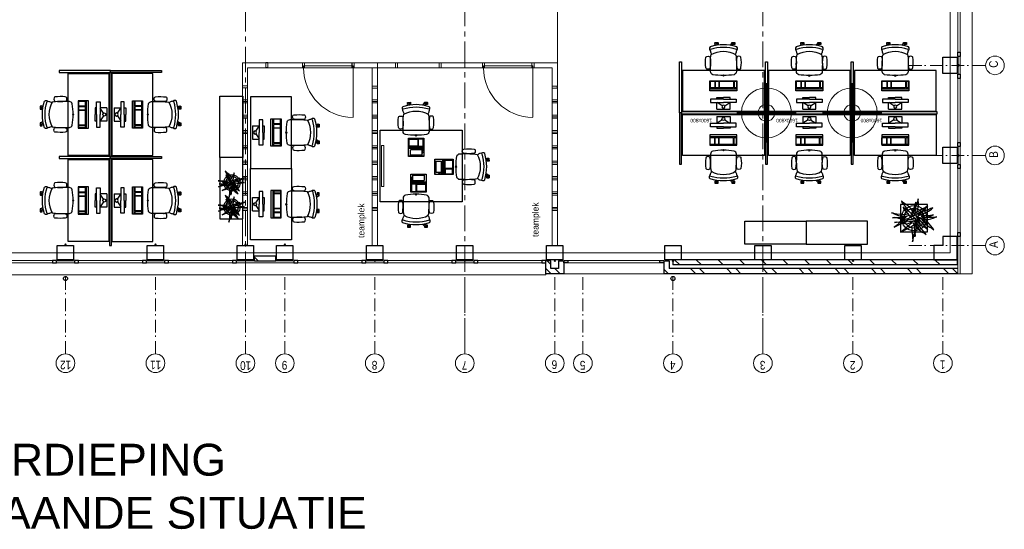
# Model space of a CAD drawing. Header units: millimetres. Extents: x -46954 to 169732, y -26853 to 94136.
# Tile 30 of 174: x 19917 to 39173, y 9838 to 19793. Entities that reach past the tile are written whole.
import ezdxf

# ---------------------------------------------------------------- set-up
doc = ezdxf.new("R2010")
doc.units = ezdxf.units.MM
doc.header["$LTSCALE"] = 400
doc.header["$PDMODE"] = 3
doc.header["$PDSIZE"] = 15
doc.linetypes.add('CENTER', pattern=[2, 1.25, -0.25, 0.25, -0.25])
doc.linetypes.add('STYLE_06', pattern=[1.041641, 0.625, -0.208282, 0.069427, -0.138931])
for name, color, linetype in [('-gd', 2, 'Continuous'), ('inlay', 6, 'Continuous'), ('inr', 4, 'Continuous'), ('plant', 114, 'Continuous'), ('plat', 5, 'Continuous'), ('sona-s008_ip0', 7, 'Continuous'), ('stramien', 1, 'CENTER'), ('symbol', 1, 'Continuous'), ('timmerwerk-gd', 2, 'Continuous'), ('timmerwerk-ge', 150, 'Continuous'), ('verlichting', 2, 'Continuous')]:
    doc.layers.add(name, color=color, linetype=linetype)
for name, color, linetype, lineweight in [('Binnenkozijnen', 140, 'Continuous', 15), ('Buitenkozijnen', 140, 'Continuous', 15), ('mat-baksteen', 5, 'Continuous', 25), ('mat-beton (ihwg)', 5, 'Continuous', 25), ('mat-kalkzandsteen', 5, 'Continuous', 25), ('None', 7, 'Continuous', 9)]:
    doc.layers.add(name, color=color, linetype=linetype, lineweight=lineweight)
doc.styles.add('Arial', font='arial.ttf', dxfattribs={"height": 176.388889})
doc.styles.add('Arial Narrow', font='ARIALN.TTF', dxfattribs={"height": 222.25})
doc.styles.add('s100', font='stylu.ttf', dxfattribs={"height": 100})

# ---------------------------------------------------------------- blocks, each defined once
blk = doc.blocks.new('Kolom 280x320')
at = {"layer": 'mat-beton (ihwg)', "lineweight": 25}
blk.add_lwpolyline([(-300, 160), (-20, 160), (-20, -160), (-300, -160)], close=True, dxfattribs=at)
at = {"layer": 'None', "color": 92, "linetype": 'Continuous', "lineweight": 5}
blk.add_point((0, 0), dxfattribs=at)
blk = doc.blocks.new('*X951')
at = {"layer": 'None', "lineweight": 9}
for p, q in [((-16519, -36884), (-16419, -36784)), ((-16519, -37308), (-16419, -37208)), ((-16519, -37732), (-16419, -37632)), ((-16519, -38156), (-16419, -38056)), ((-16519, -38581), (-16419, -38481)), ((-16519, -39005), (-16419, -38905)), ((-16519, -39429), (-16419, -39329)), ((-16519, -39853), (-16419, -39753)), ((-16519, -40278), (-16419, -40178)), ((-16519, -40702), (-16419, -40602)), ((-16519, -41126), (-16419, -41026)), ((-16519, -41551), (-16419, -41451)), ((-16519, -41975), (-16419, -41875)), ((-16430, -42310), (-16419, -42299))]:
    blk.add_line(p, q, dxfattribs=at)
blk = doc.blocks.new('*X952')
at = {"layer": 'None', "lineweight": 9}
blk.add_line((-16644, -36620), (-16600, -36575), dxfattribs=at)
blk = doc.blocks.new('*X953')
at = {"layer": 'None', "lineweight": 9}
for p, q in [((-16689, -36664), (-16644, -36620)), ((-16689, -37195), (-16589, -37095)), ((-16689, -37371), (-16589, -37271)), ((-16689, -37902), (-16589, -37802)), ((-16689, -38079), (-16589, -37979)), ((-16689, -38609), (-16589, -38509)), ((-16689, -38786), (-16589, -38686)), ((-16689, -39316), (-16589, -39216)), ((-16689, -39493), (-16589, -39393)), ((-16689, -40023), (-16589, -39923)), ((-16689, -40200), (-16589, -40100)), ((-16689, -40731), (-16589, -40631)), ((-16689, -40907), (-16589, -40807)), ((-16689, -41438), (-16589, -41338)), ((-16689, -41614), (-16589, -41514)), ((-16689, -42145), (-16589, -42045)), ((-16689, -42321), (-16589, -42221))]:
    blk.add_line(p, q, dxfattribs=at)
blk = doc.blocks.new('*X954')
at = {"layer": 'None', "lineweight": 9}
for p, q in [((-16689, -34367), (-16638, -34316)), ((-16689, -34543), (-16589, -34443))]:
    blk.add_line(p, q, dxfattribs=at)
blk = doc.blocks.new('*X955')
at = {"layer": 'None', "lineweight": 9}
for p, q in [((-16638, -34316), (-16587, -34265)), ((-16511, -34365), (-16439, -34293))]:
    blk.add_line(p, q, dxfattribs=at)
blk = doc.blocks.new('*X957')
at = {"layer": 'None', "lineweight": 9}
blk.add_line((-16439, -28636), (-16368, -28565), dxfattribs=at)
blk = doc.blocks.new('Gevelpui best 1410 (2D)')
at = {"layer": 'Buitenkozijnen', "lineweight": 15}
for p, q in [((-260, 0), (-260, -1410)), ((-260, 0), (-210, 0)), ((-210, 0), (-210, -1410)), ((-260, -1410), (-210, -1410))]:
    blk.add_line(p, q, dxfattribs=at)
at = {"layer": 'Buitenkozijnen', "color": 92, "lineweight": 25}
for points in [[(-260, 0), (-210, 0), (-210, -80), (-260, -80)], [(-260, -1330), (-210, -1330), (-210, -1410), (-260, -1410)]]:
    blk.add_lwpolyline(points, close=True, dxfattribs=at)
at = {"layer": 'None', "color": 43, "linetype": 'Continuous', "lineweight": 9}
blk.add_line((-410, 15), (-410, -1425), dxfattribs=at)
blk = doc.blocks.new('*U26')
at = {"layer": 'Buitenkozijnen', "lineweight": 15}
for p, q in [((-10, 0), (-10, -1960)), ((-10, 0), (40, 0)), ((40, 0), (40, -1960)), ((-10, -1960), (40, -1960))]:
    blk.add_line(p, q, dxfattribs=at)
blk = doc.blocks.new('Gevelpui best 1960')
at = {"layer": 'Buitenkozijnen', "color": 43, "lineweight": 9}
blk.add_line((250, 0), (250, -1960), dxfattribs=at)
at = {"layer": 'Buitenkozijnen', "color": 92, "lineweight": 25}
for points in [[(-10, 0), (40, 0), (40, -80), (-10, -80)], [(-10, -1880), (40, -1880), (40, -1960), (-10, -1960)]]:
    blk.add_lwpolyline(points, close=True, dxfattribs=at)
at = {"layer": 'Buitenkozijnen'}
blk.add_blockref('*U26', (0, 0), dxfattribs=at)
blk = doc.blocks.new('HWA')
at = {"layer": 'None', "color": 92, "linetype": 'Continuous', "lineweight": 25}
blk.add_circle((0, -74), 40, dxfattribs=at)
blk = doc.blocks.new('Kolom hoek 330x330')
at = {"layer": 'mat-beton (ihwg)', "lineweight": 25, "flags": 128}
blk.add_lwpolyline([(-175, 0), (0, 0), (0, -175), (280, -175), (280, 280), (-175, 280)], close=True, dxfattribs=at)
blk = doc.blocks.new('SONA-S008_B2')
at = {"layer": '-gd'}
blk.add_open_spline([(-253, -510), (-88, -560), (88, -560), (253, -510)], degree=3, dxfattribs=at)
for points in [[(-207, -16), (-79, 5), (80, 5), (207, -16)], [(-343, -154), (-353, -221), (-352, -288), (-343, -355)], [(-325, -126), (-337, -132), (-340, -141), (-343, -154)], [(-278, -126), (-288, -121), (-315, -121), (-325, -126)], [(-261, -154), (-263, -141), (-266, -132), (-278, -126)], [(-261, -355), (-252, -288), (-250, -221), (-261, -154)], [(-253, -272), (-257, -207), (-252, -139), (-253, -74)], [(-253, -74), (-253, -52), (-233, -20), (-207, -16)], [(207, -16), (233, -20), (253, -52), (253, -74)], [(261, -355), (252, -288), (250, -221), (261, -154)], [(253, -74), (252, -139), (257, -207), (253, -272)], [(261, -154), (263, -141), (266, -132), (278, -126)], [(278, -126), (288, -121), (315, -121), (325, -126)], [(325, -126), (337, -132), (340, -141), (343, -154)], [(343, -154), (353, -221), (352, -288), (343, -355)], [(-343, -355), (-341, -363), (-334, -370), (-326, -372)], [(-326, -372), (-310, -376), (-293, -376), (-277, -372)], [(-277, -372), (-270, -370), (-262, -363), (-261, -355)], [(-251, -332), (-253, -332), (-255, -331), (-258, -330)], [(-255, -304), (-254, -304), (-253, -305), (-252, -305)], [(-239, -412), (-253, -366), (-250, -319), (-253, -272)], [(253, -272), (250, -319), (253, -366), (239, -412)], [(257, -323), (255, -324), (253, -324), (251, -325)], [(252, -298), (253, -297), (254, -297), (255, -297)], [(277, -372), (270, -370), (262, -363), (261, -355)], [(326, -372), (310, -376), (293, -376), (277, -372)], [(343, -355), (341, -363), (334, -370), (326, -372)], [(-272, -515), (-274, -534), (-274, -556), (-259, -560)], [(-256, -474), (-255, -489), (-270, -500), (-272, -515)], [(-259, -560), (-77, -614), (79, -614), (259, -560)], [(-227, -418), (-247, -437), (-256, -455), (-256, -474)], [(239, -412), (95, -494), (-95, -494), (-239, -412)], [(256, -474), (256, -455), (247, -437), (227, -418)], [(272, -515), (270, -500), (255, -489), (256, -474)], [(259, -560), (274, -556), (274, -534), (272, -515)], [(-222, -607), (-222, -605), (-221, -603), (-219, -603)], [(-222, -615), (-222, -615), (-222, -607), (-222, -607)], [(-219, -615), (-219, -615), (-222, -615), (-222, -615)], [(-222, -630), (-222, -630), (-222, -618), (-222, -618)], [(-222, -618), (-222, -618), (-199, -618), (-199, -618)], [(-199, -630), (-199, -630), (-222, -630), (-222, -630)], [(-222, -641), (-222, -641), (-222, -633), (-222, -633)], [(-222, -633), (-222, -633), (-219, -633), (-219, -633)], [(-219, -645), (-221, -645), (-222, -643), (-222, -641)], [(-219, -603), (-219, -603), (-192, -603), (-177, -603)], [(-199, -615), (-199, -615), (-219, -615), (-219, -615)], [(-219, -633), (-219, -633), (-199, -633), (-199, -633)], [(-167, -645), (-167, -645), (-219, -645), (-219, -645)], [(-199, -618), (-199, -618), (-199, -615), (-199, -615)], [(-199, -615), (-199, -615), (-187, -615), (-187, -615)], [(-199, -618), (-199, -618), (-189, -618), (-187, -618)], [(-199, -633), (-199, -633), (-199, -630), (-199, -630)], [(-199, -630), (-199, -630), (-187, -630), (-187, -630)], [(-199, -633), (-199, -633), (-187, -633), (-187, -633)], [(-183, -633), (-188, -629), (-190, -621), (-186, -615)], [(-185, -615), (-186, -615), (-187, -615), (-187, -615)], [(-187, -615), (-187, -615), (-187, -616), (-187, -617)], [(-186, -630), (-186, -630), (-187, -630), (-187, -630)], [(-187, -630), (-187, -630), (-187, -633), (-187, -633)], [(-187, -633), (-187, -633), (-185, -633), (-183, -633)], [(-186, -615), (-186, -615), (-176, -603), (-163, -584)], [(-165, -630), (-169, -636), (-177, -638), (-183, -633)], [(-183, -633), (-183, -633), (-183, -633), (-183, -633)], [(-167, -633), (-167, -633), (-166, -633), (-166, -633)], [(-163, -641), (-163, -643), (-165, -645), (-167, -645)], [(-166, -633), (-166, -633), (-163, -633), (-163, -633)], [(-135, -589), (-152, -614), (-165, -630), (-165, -630)], [(-163, -630), (-163, -630), (-163, -630), (-164, -630)], [(-163, -628), (-163, -629), (-163, -630), (-163, -630)], [(-163, -633), (-163, -633), (-163, -641), (-163, -641)], [(106, -607), (106, -605), (108, -603), (110, -603)], [(106, -615), (106, -615), (106, -607), (106, -607)], [(110, -615), (110, -615), (106, -615), (106, -615)], [(106, -630), (106, -630), (106, -618), (106, -618)], [(106, -618), (106, -618), (130, -618), (130, -618)], [(130, -630), (130, -630), (106, -630), (106, -630)], [(106, -641), (106, -641), (106, -633), (106, -633)], [(106, -633), (106, -633), (110, -633), (110, -633)], [(110, -645), (108, -645), (106, -643), (106, -641)], [(110, -603), (110, -603), (116, -603), (123, -603)], [(130, -615), (130, -615), (110, -615), (110, -615)], [(110, -633), (110, -633), (130, -633), (130, -633)], [(162, -644), (162, -644), (110, -645), (110, -645)], [(143, -630), (143, -630), (132, -615), (115, -592)], [(130, -618), (130, -618), (130, -615), (130, -615)], [(130, -615), (130, -615), (131, -615), (132, -615)], [(130, -618), (130, -618), (132, -618), (134, -618)], [(130, -633), (130, -633), (130, -630), (130, -630)], [(130, -630), (130, -630), (142, -630), (142, -630)], [(130, -633), (130, -633), (142, -633), (142, -633)], [(143, -630), (142, -630), (142, -630), (142, -630)], [(142, -630), (142, -630), (142, -633), (142, -633)], [(142, -633), (142, -633), (143, -633), (145, -633)], [(161, -633), (155, -637), (147, -636), (143, -630)], [(144, -587), (156, -604), (164, -615), (164, -615)], [(155, -603), (159, -603), (162, -603), (162, -603)], [(164, -615), (168, -621), (167, -629), (161, -633)], [(161, -633), (161, -633), (161, -633), (161, -633)], [(162, -603), (164, -603), (166, -605), (166, -607)], [(162, -633), (162, -633), (162, -633), (162, -633)], [(162, -633), (162, -633), (166, -633), (166, -633)], [(166, -641), (166, -643), (164, -644), (162, -644)], [(166, -615), (166, -615), (165, -615), (164, -615)], [(166, -630), (166, -630), (165, -630), (164, -630)], [(165, -618), (166, -618), (166, -618), (166, -618)], [(166, -607), (166, -607), (166, -615), (166, -615)], [(166, -618), (166, -618), (166, -619), (166, -620)], [(166, -626), (166, -628), (166, -630), (166, -630)], [(166, -633), (166, -633), (166, -641), (166, -641)]]:
    blk.add_open_spline(points, degree=3)
at = {"layer": 'sona-s008_ip0'}
blk.add_point((0, 0), dxfattribs=at)
blk = doc.blocks.new('SYMB-CMP4_B2')
for p, q in [((-250, 358), (-250, 428)), ((-250, 428), (0, 428)), ((-130, 558), (130, 558)), ((-130, 558), (-130, 428)), ((-25, 492), (-125, 428)), ((250, 428), (0, 428)), ((25, 492), (125, 428)), ((130, 558), (130, 428)), ((250, 358), (250, 428)), ((265, 200), (-265, 200)), ((-265, 200), (-265, 0)), ((0, 358), (-250, 358)), ((-130, 358), (-130, 328)), ((-130, 328), (0, 328)), ((0, 358), (250, 358)), ((130, 328), (0, 328)), ((130, 358), (130, 328)), ((265, 0), (265, 200)), ((265, 163), (-265, 163)), ((-265, 0), (265, 0)), ((-167, 142), (-260, 142)), ((-260, 13), (-260, 142)), ((-167, 13), (-260, 13)), ((-167, 13), (-167, 142)), ((-88, 142), (-159, 142)), ((-159, 13), (-159, 142)), ((-88, 13), (-159, 13)), ((-88, 13), (-88, 142)), ((200, 142), (-82, 142)), ((-82, 13), (-82, 142)), ((200, 13), (-82, 13)), ((200, 13), (200, 142)), ((255, 142), (212, 142)), ((212, 13), (212, 142)), ((255, 13), (212, 13)), ((255, 13), (255, 142))]:
    blk.add_line(p, q)
blk.add_circle((0, 508), 30)
blk = doc.blocks.new('symb-LPTP_b2')
for p, q in [((150, 0), (-150, 0)), ((-150, 0), (-150, -155)), ((150, -155), (150, 0)), ((150, -5), (-150, -5)), ((150, -155), (-150, -155)), ((150, -160), (-150, -160)), ((-150, -160), (-150, -355)), ((-110, -25), (-110, -129)), ((110, -25), (-110, -25)), ((110, -129), (-110, -129)), ((110, -129), (110, -25)), ((150, -355), (150, -160)), ((-150, -355), (150, -355))]:
    blk.add_line(p, q)
for points in [[(-130, -158, 10, 10, 0), (-111, -158, 10, 10, 0)], [(130, -158, 10, 10, 0), (111, -158, 10, 10, 0)]]:
    blk.add_lwpolyline(points, format="xyseb")
for points in [[(-135, -175), (135, -175), (135, -189), (-135, -189)], [(126, -70), (134, -70), (134, -92), (126, -92)], [(128, -72), (132, -72), (132, -90), (128, -90)], [(32, -199), (-135, -199), (-135, -340), (32, -340)], [(42, -199), (135, -199), (135, -340), (42, -340)]]:
    blk.add_lwpolyline(points, close=True)
for radius in [12.6, 7.57]:
    blk.add_circle((130, -124), radius)
blk = doc.blocks.new('hangende bloembak')
at = {"linetype": 'Continuous'}
blk.add_point((26, 5), dxfattribs=at)
at = {"layer": 'plant'}
for points in [[(46, 142), (17, 191), (-40, 249), (-78, 301), (-150, 361), (-202, 393), (-268, 427), (-314, 462), (-272, 413), (-134, 243), (-87, 186), (-41, 125), (-15, 94), (5, 93), (22, 68), (-6, 132), (-38, 194), (-73, 256), (-108, 310), (-84, 276), (-28, 224), (54, 135)], [(28, 141), (25, 199), (18, 272), (8, 354), (3, 421), (-3, 478), (2, 527), (-10, 450), (-27, 369), (-45, 279), (-63, 202), (-62, 118), (-37, 54), (-35, 34)], [(28, 141), (25, 199), (18, 272), (8, 354), (3, 421), (-3, 478), (2, 527), (-10, 450), (-27, 369), (-45, 279), (-63, 202), (-62, 118), (-37, 54), (-35, 34)], [(92, 281), (90, 340), (82, 413), (72, 495), (67, 561), (61, 618), (66, 668), (54, 591), (37, 509), (19, 420), (2, 343), (3, 258), (27, 194), (29, 174)], [(92, 281), (90, 340), (82, 413), (72, 495), (67, 561), (61, 618), (66, 668), (54, 591), (37, 509), (19, 420), (2, 343), (3, 258), (27, 194), (29, 174)], [(5, -2), (-24, 47), (-81, 105), (-119, 156), (-191, 216), (-243, 248), (-309, 282), (-355, 318), (-313, 268), (-175, 98), (-128, 41), (-82, -19), (-56, -50), (-36, -52), (-19, -76), (-47, -13), (-79, 49), (-114, 111), (-149, 165), (-125, 131), (-69, 79), (13, -9)], [(-6, 68), (42, 87), (111, 99), (175, 95), (279, 80), (350, 54), (399, 35), (443, 7), (481, -4), (416, 7), (329, 17), (227, 33), (135, 37), (68, 28), (-1, 15)], [(-6, 68), (42, 87), (111, 99), (175, 95), (279, 80), (350, 54), (399, 35), (443, 7), (481, -4), (416, 7), (329, 17), (227, 33), (135, 37), (68, 28), (-1, 15)], [(44, 74), (79, 112), (118, 155), (178, 215), (229, 256), (273, 296), (316, 332), (346, 357), (403, 397), (333, 360), (276, 327), (196, 293), (136, 259), (69, 215), (24, 181), (4, 161)], [(29, -36), (79, -98), (143, -160), (204, -202), (268, -250), (330, -299), (318, -254), (256, -185), (194, -109), (138, -34), (92, 18), (61, 43)], [(29, -36), (79, -98), (143, -160), (204, -202), (268, -250), (330, -299), (318, -254), (256, -185), (194, -109), (138, -34), (92, 18), (61, 43)], [(61, 105), (106, 127), (227, 169), (289, 166), (340, 142), (404, 137), (458, 120), (516, 119), (576, 124), (520, 114), (443, 110), (374, 102), (313, 99), (272, 102), (218, 93)], [(113, -23), (157, -1), (279, 41), (340, 38), (391, 15), (455, 9), (510, -8), (568, -9), (627, -4), (571, -13), (494, -18), (425, -25), (364, -29), (323, -25), (270, -35)], [(113, -23), (157, -1), (279, 41), (340, 38), (391, 15), (455, 9), (510, -8), (568, -9), (627, -4), (571, -13), (494, -18), (425, -25), (364, -29), (323, -25), (270, -35)], [(220, -65), (255, -28), (294, 16), (354, 76), (405, 117), (449, 157), (492, 193), (521, 218), (579, 258), (509, 221), (452, 188), (372, 154), (311, 120), (245, 76), (200, 42), (180, 22)], [(220, -65), (255, -28), (294, 16), (354, 76), (405, 117), (449, 157), (492, 193), (521, 218), (579, 258), (509, 221), (452, 188), (372, 154), (311, 120), (245, 76), (200, 42), (180, 22)], [(-32, -47), (-106, -28), (-185, -8), (-273, -12), (-347, -30), (-412, -50), (-473, -72), (-516, -87), (-435, -70), (-335, -67), (-235, -69), (-139, -82), (-74, -96)], [(-32, -47), (-106, -28), (-185, -8), (-273, -12), (-347, -30), (-412, -50), (-473, -72), (-516, -87), (-435, -70), (-335, -67), (-235, -69), (-139, -82), (-74, -96)], [(-154, -96), (-203, -112), (-261, -135), (-322, -159), (-375, -190), (-424, -221), (-459, -247), (-499, -281), (-437, -261), (-348, -221), (-271, -197), (-223, -182), (-184, -170)], [(-30, -27), (-87, -62), (-124, -94), (-164, -136), (-218, -179), (-241, -201), (-293, -245), (-218, -201), (-143, -164), (-64, -122), (-9, -84), (30, -62), (73, -40), (97, -35), (56, -54), (10, -94), (1, -131), (-17, -198), (-27, -260), (-26, -337), (-20, -394), (-20, -446), (-4, -400), (18, -316), (50, -248), (78, -169), (107, -94), (127, -46), (120, -12)], [(79, -214), (130, -277), (193, -339), (254, -381), (318, -428), (381, -478), (368, -433), (307, -364), (244, -288), (189, -213), (143, -161), (112, -136)]]:
    blk.add_lwpolyline(points, dxfattribs=at)
at = {"layer": 'timmerwerk-gd', "linetype": 'Continuous'}
for radius in [353, 277]:
    blk.add_circle((26, 5), radius, dxfattribs=at)
blk = doc.blocks.new('SYMB-BM09_B2')
at = {"linetype": 'Continuous'}
blk.add_point((0, 0), dxfattribs=at)
at = {"layer": 'plant'}
for points in [[(26, 110), (25, 133), (22, 162), (18, 194), (16, 221), (14, 243), (16, 263), (11, 233), (4, 200), (-3, 165), (-10, 134), (-9, 101), (0, 75), (1, 67)], [(26, 110), (25, 133), (22, 162), (18, 194), (16, 221), (14, 243), (16, 263), (11, 233), (4, 200), (-3, 165), (-10, 134), (-9, 101), (0, 75), (1, 67)], [(-77, 1), (-89, 20), (-111, 43), (-126, 64), (-155, 88), (-176, 100), (-202, 114), (-220, 128), (-203, 108), (-149, 41), (-130, 18), (-112, -6), (-101, -18), (-93, -19), (-87, -28), (-98, -3), (-111, 22), (-124, 46), (-138, 68), (-129, 54), (-107, 33), (-74, -2)], [(-77, 1), (-89, 20), (-111, 43), (-126, 64), (-155, 88), (-176, 100), (-202, 114), (-220, 128), (-203, 108), (-149, 41), (-130, 18), (-112, -6), (-101, -18), (-93, -19), (-87, -28), (-98, -3), (-111, 22), (-124, 46), (-138, 68), (-129, 54), (-107, 33), (-74, -2)], [(-8, -3), (-20, 17), (-42, 40), (-58, 60), (-86, 84), (-107, 96), (-133, 110), (-151, 124), (-135, 104), (-80, 37), (-61, 14), (-43, -10), (-32, -22), (-24, -23), (-18, -32), (-29, -7), (-42, 18), (-55, 42), (-69, 64), (-60, 50), (-38, 30), (-5, -6)], [(-8, -3), (-20, 17), (-42, 40), (-58, 60), (-86, 84), (-107, 96), (-133, 110), (-151, 124), (-135, 104), (-80, 37), (-61, 14), (-43, -10), (-32, -22), (-24, -23), (-18, -32), (-29, -7), (-42, 18), (-55, 42), (-69, 64), (-60, 50), (-38, 30), (-5, -6)], [(8, 55), (-4, 74), (-26, 97), (-41, 117), (-70, 141), (-91, 154), (-117, 167), (-135, 181), (-118, 162), (-64, 94), (-45, 72), (-27, 48), (-16, 36), (-8, 35), (-2, 25), (-12, 50), (-25, 75), (-39, 100), (-53, 121), (-44, 107), (-21, 87), (11, 52)], [(8, 55), (-4, 74), (-26, 97), (-41, 117), (-70, 141), (-91, 154), (-117, 167), (-135, 181), (-118, 162), (-64, 94), (-45, 72), (-27, 48), (-16, 36), (-8, 35), (-2, 25), (-12, 50), (-25, 75), (-39, 100), (-53, 121), (-44, 107), (-21, 87), (11, 52)], [(1, 54), (0, 77), (-3, 106), (-7, 139), (-9, 165), (-11, 188), (-10, 207), (-14, 177), (-21, 144), (-28, 109), (-35, 78), (-35, 45), (-25, 19), (-24, 11)], [(1, 54), (0, 77), (-3, 106), (-7, 139), (-9, 165), (-11, 188), (-10, 207), (-14, 177), (-21, 144), (-28, 109), (-35, 78), (-35, 45), (-25, 19), (-24, 11)], [(7, 28), (21, 42), (37, 60), (60, 83), (81, 99), (98, 116), (115, 130), (127, 140), (150, 156), (122, 141), (99, 128), (68, 114), (43, 101), (17, 83), (-1, 70), (-9, 62)], [(7, 28), (21, 42), (37, 60), (60, 83), (81, 99), (98, 116), (115, 130), (127, 140), (150, 156), (122, 141), (99, 128), (68, 114), (43, 101), (17, 83), (-1, 70), (-9, 62)], [(-62, 0), (-91, 7), (-123, 15), (-158, 14), (-187, 6), (-213, -2), (-237, -10), (-254, -16), (-222, -9), (-182, -8), (-142, -9), (-104, -14), (-78, -20)], [(-62, 0), (-91, 7), (-123, 15), (-158, 14), (-187, 6), (-213, -2), (-237, -10), (-254, -16), (-222, -9), (-182, -8), (-142, -9), (-104, -14), (-78, -20)], [(-13, 25), (6, 33), (34, 37), (59, 36), (100, 30), (128, 20), (148, 12), (166, 1), (181, -4), (155, 1), (120, 5), (80, 11), (43, 13), (17, 9), (-11, 4)], [(-13, 25), (6, 33), (34, 37), (59, 36), (100, 30), (128, 20), (148, 12), (166, 1), (181, -4), (155, 1), (120, 5), (80, 11), (43, 13), (17, 9), (-11, 4)], [(1, -16), (21, -41), (46, -65), (71, -82), (96, -101), (121, -121), (116, -103), (91, -75), (67, -45), (45, -15), (26, 5), (14, 15)], [(1, -16), (21, -41), (46, -65), (71, -82), (96, -101), (121, -121), (116, -103), (91, -75), (67, -45), (45, -15), (26, 5), (14, 15)], [(14, 40), (32, 48), (80, 65), (104, 64), (125, 55), (150, 52), (172, 46), (195, 45), (218, 47), (196, 43), (166, 42), (138, 39), (114, 37), (98, 39), (76, 35)], [(14, 40), (32, 48), (80, 65), (104, 64), (125, 55), (150, 52), (172, 46), (195, 45), (218, 47), (196, 43), (166, 42), (138, 39), (114, 37), (98, 39), (76, 35)], [(34, -11), (52, -2), (100, 14), (125, 13), (145, 4), (170, 2), (192, -5), (215, -6), (239, -3), (216, -7), (186, -9), (159, -12), (134, -13), (118, -12), (97, -16)], [(34, -11), (52, -2), (100, 14), (125, 13), (145, 4), (170, 2), (192, -5), (215, -6), (239, -3), (216, -7), (186, -9), (159, -12), (134, -13), (118, -12), (97, -16)], [(77, -28), (91, -13), (106, 4), (130, 28), (150, 44), (168, 60), (185, 74), (197, 85), (219, 100), (192, 86), (169, 73), (137, 59), (113, 46), (87, 28), (69, 15), (61, 7)], [(77, -28), (91, -13), (106, 4), (130, 28), (150, 44), (168, 60), (185, 74), (197, 85), (219, 100), (192, 86), (169, 73), (137, 59), (113, 46), (87, 28), (69, 15), (61, 7)], [(-23, -20), (-52, -13), (-84, -5), (-119, -7), (-148, -14), (-174, -22), (-198, -31), (-215, -37), (-183, -30), (-143, -28), (-104, -29), (-65, -34), (-40, -40)], [(-23, -20), (-52, -13), (-84, -5), (-119, -7), (-148, -14), (-174, -22), (-198, -31), (-215, -37), (-183, -30), (-143, -28), (-104, -29), (-65, -34), (-40, -40)], [(-71, -40), (-91, -46), (-114, -55), (-138, -65), (-159, -77), (-178, -90), (-192, -100), (-208, -114), (-184, -106), (-148, -90), (-118, -80), (-99, -74), (-83, -69)], [(-71, -40), (-91, -46), (-114, -55), (-138, -65), (-159, -77), (-178, -90), (-192, -100), (-208, -114), (-184, -106), (-148, -90), (-118, -80), (-99, -74), (-83, -69)], [(-50, -49), (-72, -63), (-87, -76), (-103, -93), (-125, -110), (-134, -119), (-154, -136), (-125, -119), (-95, -104), (-63, -87), (-41, -72), (-26, -63), (-9, -55), (1, -52), (-16, -60), (-34, -76), (-38, -91), (-45, -117), (-49, -142), (-48, -173), (-46, -195), (-46, -216), (-40, -197), (-31, -164), (-18, -137), (-7, -106), (5, -76), (12, -57), (10, -43)], [(-50, -49), (-72, -63), (-87, -76), (-103, -93), (-125, -110), (-134, -119), (-154, -136), (-125, -119), (-95, -104), (-63, -87), (-41, -72), (-26, -63), (-9, -55), (1, -52), (-16, -60), (-34, -76), (-38, -91), (-45, -117), (-49, -142), (-48, -173), (-46, -195), (-46, -216), (-40, -197), (-31, -164), (-18, -137), (-7, -106), (5, -76), (12, -57), (10, -43)], [(-22, -13), (-45, -27), (-59, -39), (-75, -56), (-97, -73), (-106, -82), (-127, -99), (-97, -82), (-67, -67), (-36, -50), (-14, -35), (2, -27), (19, -18), (28, -16), (12, -23), (-6, -39), (-10, -54), (-17, -80), (-21, -105), (-21, -136), (-18, -158), (-18, -179), (-12, -161), (-3, -127), (10, -100), (21, -69), (32, -39), (40, -20), (37, -7)], [(21, -87), (41, -112), (66, -136), (91, -153), (116, -172), (141, -192), (136, -174), (111, -146), (87, -116), (65, -86), (46, -66), (34, -56)], [(21, -87), (41, -112), (66, -136), (91, -153), (116, -172), (141, -192), (136, -174), (111, -146), (87, -116), (65, -86), (46, -66), (34, -56)], [(57, -30), (76, -23), (104, -18), (129, -19), (170, -25), (198, -36), (218, -43), (235, -54), (250, -59), (224, -54), (190, -50), (150, -44), (113, -42), (86, -46), (59, -51)], [(57, -30), (76, -23), (104, -18), (129, -19), (170, -25), (198, -36), (218, -43), (235, -54), (250, -59), (224, -54), (190, -50), (150, -44), (113, -42), (86, -46), (59, -51)]]:
    blk.add_lwpolyline(points, dxfattribs=at)
at = {"layer": 'timmerwerk-gd', "linetype": 'Continuous'}
for radius in [140, 110]:
    blk.add_circle((0, 0), radius, dxfattribs=at)
at = {"layer": 'timmerwerk-ge', "linetype": 'Continuous'}
blk.add_lwpolyline([(-150, -150), (150, -150), (150, 150), (-150, 150)], close=True, dxfattribs=at)
blk = doc.blocks.new('lamp02')
at = {"layer": 'verlichting', "lineweight": 0}
for q in [(0, 555.36), (555.36, 0), (0, -555.36), (-555.36, 0)]:
    blk.add_line((0, 0), q, dxfattribs=at)
for radius in [468, 156]:
    blk.add_circle((0, 0), radius, dxfattribs=at)

msp = doc.modelspace()

# ---------------------------------------------------------------- linework, layer by layer
at = {"linetype": 'Continuous', "lineweight": 0, "flags": 128}
msp.add_lwpolyline([(3052.26676, 28251.57274), (3052.26676, 20786.57274), (3312.26676, 20786.57274), (3312.26676, 15241.53211), (38112.3074, 15241.53211), (38112.3074, 20661.57274), (32586.89644, 20661.57274), (32586.89644, 23121.57274), (30332.26676, 23121.57274), (30332.26676, 28541.61338), (3052.26676, 28541.61338), (3052.26676, 28251.57274)], dxfattribs=at)
at = {"layer": 'Binnenkozijnen', "color": 43, "linetype": 'Continuous', "lineweight": 9, "flags": 128}
msp.add_lwpolyline([(1627.26676, 14831.57274), (1627.26676, 14811.57274), (30207.26676, 14811.57274), (30207.26676, 14831.57274)], dxfattribs=at)
at = {"layer": 'Buitenkozijnen', "color": 43, "lineweight": 9, "flags": 128}
msp.add_lwpolyline([(38522.26676, 20486.57274), (38542.26676, 20486.57274), (38542.26676, 14831.57274), (38272.26676, 14831.57274)], dxfattribs=at)
at = {"layer": 'Buitenkozijnen', "lineweight": 15}
for points in [[(38272.26676, 19076.57274), (38312.3074, 19076.57274), (38312.3074, 18726.57274), (38272.26676, 18726.57274)], [(38272.26676, 17316.57274), (38312.3074, 17316.57274), (38312.3074, 16966.57274), (38272.26676, 16966.57274)], [(38266.26676, 15556.57274), (38312.3074, 15556.57274), (38312.3074, 14831.57274), (38266.26676, 14831.57274)], [(20637.26676, 15041.53211), (20637.26676, 15081.57274), (20987.26676, 15081.57274), (20987.26676, 15041.53211)], [(22397.26676, 15041.53211), (22397.26676, 15081.57274), (22747.26676, 15081.57274), (22747.26676, 15041.53211)], [(24157.26676, 15041.53211), (24157.26676, 15081.57274), (25277.26676, 15081.57274), (25277.26676, 15041.53211)], [(26687.26676, 15041.53211), (26687.26676, 15081.57274), (27037.26676, 15081.57274), (27037.26676, 15041.53211)], [(28447.26676, 15041.53211), (28447.26676, 15081.57274), (28797.26676, 15081.57274), (28797.26676, 15041.53211)]]:
    msp.add_lwpolyline(points, close=True, dxfattribs=at)
at = {"layer": 'inlay', "lineweight": 0}
msp.add_line((30432.26676, 18951.57274), (30432.26676, 22921.57274), dxfattribs=at)
msp.add_lwpolyline([(26995.52927, 17334.33723), (26995.52927, 16534.33723), (27035.52927, 16534.33723), (27035.52927, 17334.33723)], close=True, dxfattribs=at)
at = {"layer": 'inr'}
for points in [[(32860.30164, 18973.47461), (32860.30164, 17973.47461), (32820.30164, 17973.47461), (32820.30164, 18973.47461)], [(34540.30164, 18973.47461), (34540.30164, 17973.47461), (34500.30164, 17973.47461), (34500.30164, 18973.47461)], [(36220.30164, 18973.47461), (36220.30164, 17973.47461), (36180.30164, 17973.47461), (36180.30164, 18973.47461)], [(20692.26676, 18761.57365), (21692.26676, 18761.57365), (21692.26676, 18801.57365), (20692.26676, 18801.57365)], [(21662.26676, 18741.57365), (21662.26676, 17141.57365), (20862.26676, 17141.57365), (20862.26676, 18741.57365)], [(21712.26676, 17121.57365), (21712.26676, 18761.57365), (21672.26676, 18761.57365), (21672.26676, 17121.57365)], [(22692.26676, 18761.57365), (21692.26676, 18761.57365), (21692.26676, 18801.57365), (22692.26676, 18801.57365)], [(21722.26676, 18741.57365), (21722.26676, 17141.57365), (22522.26676, 17141.57365), (22522.26676, 18741.57365)], [(32880.30164, 18003.47461), (34480.30164, 18003.47461), (34480.30164, 18803.47461), (32880.30164, 18803.47461)], [(34560.30164, 18003.47461), (36160.30164, 18003.47461), (36160.30164, 18803.47461), (34560.30164, 18803.47461)], [(36240.30164, 18003.47461), (37840.30164, 18003.47461), (37840.30164, 18803.47461), (36240.30164, 18803.47461)], [(24282.26676, 18301.57365), (24282.26676, 17101.57365), (23832.26676, 17101.57365), (23832.26676, 18301.57365)], [(24431.11647, 18289.79057), (24431.11647, 16889.79057), (25231.11647, 16889.79057), (25231.11647, 18289.79057)], [(32860.30164, 16973.47461), (32860.30164, 17973.47461), (32820.30164, 17973.47461), (32820.30164, 16973.47461)], [(34500.30164, 17993.47461), (32860.30164, 17993.47461), (32860.30164, 17953.47461), (34500.30164, 17953.47461)], [(32880.30164, 17943.47461), (34480.30164, 17943.47461), (34480.30164, 17143.47461), (32880.30164, 17143.47461)], [(34540.30164, 16973.47461), (34540.30164, 17973.47461), (34500.30164, 17973.47461), (34500.30164, 16973.47461)], [(36180.30164, 17993.47461), (34540.30164, 17993.47461), (34540.30164, 17953.47461), (36180.30164, 17953.47461)], [(34560.30164, 17943.47461), (36160.30164, 17943.47461), (36160.30164, 17143.47461), (34560.30164, 17143.47461)], [(36220.30164, 16973.47461), (36220.30164, 17973.47461), (36180.30164, 17973.47461), (36180.30164, 16973.47461)], [(37860.30164, 17993.47461), (36220.30164, 17993.47461), (36220.30164, 17953.47461), (37860.30164, 17953.47461)], [(36240.30164, 17943.47461), (37840.30164, 17943.47461), (37840.30164, 17143.47461), (36240.30164, 17143.47461)], [(26969.17176, 17634.33723), (28569.17176, 17634.33723), (28569.17176, 16234.33723), (26969.17176, 16234.33723)], [(20692.26676, 17081.57365), (21692.26676, 17081.57365), (21692.26676, 17121.57365), (20692.26676, 17121.57365)], [(21662.26676, 17061.57365), (21662.26676, 15461.57365), (20862.26676, 15461.57365), (20862.26676, 17061.57365)], [(21712.26676, 15381.57365), (21712.26676, 17081.57365), (21672.26676, 17081.57365), (21672.26676, 15381.57365)], [(22692.26676, 17081.57365), (21692.26676, 17081.57365), (21692.26676, 17121.57365), (22692.26676, 17121.57365)], [(21722.26676, 17061.57365), (21722.26676, 15461.57365), (22522.26676, 15461.57365), (22522.26676, 17061.57365)], [(24282.26676, 15901.57365), (24282.26676, 17101.57365), (23832.26676, 17101.57365), (23832.26676, 15901.57365)], [(24431.11647, 15489.79057), (24431.11647, 16889.79057), (25231.11647, 16889.79057), (25231.11647, 15489.79057)], [(34097.78551, 15859.72383), (35297.78551, 15859.72383), (35297.78551, 15409.72383), (34097.78551, 15409.72383)], [(36497.78551, 15859.72383), (35297.78551, 15859.72383), (35297.78551, 15409.72383), (36497.78551, 15409.72383)]]:
    msp.add_lwpolyline(points, close=True, dxfattribs=at)
at = {"layer": 'mat-baksteen', "lineweight": 25}
for p, q in [((24507.26676, 15181.57274), (24927.26676, 15181.57274)), ((24507.26676, 15081.57274), (24507.26676, 15181.57274)), ((24507.26676, 15081.57274), (24927.26676, 15081.57274)), ((24927.26676, 15081.57274), (24927.26676, 15181.57274)), ((30307.26676, 15081.57274), (30207.26676, 15081.57274)), ((30207.26676, 14831.57274), (30207.26676, 15081.57274)), ((30307.26676, 14931.57274), (30307.26676, 15081.57274)), ((30457.26676, 15081.57274), (30457.26676, 14931.57274)), ((30457.26676, 15081.57274), (30557.26676, 15081.57274)), ((30557.26676, 15081.57274), (30557.26676, 14831.57274)), ((32517.26676, 15081.57274), (32517.26676, 14831.57274)), ((32517.26676, 15081.57274), (32617.26676, 15081.57274)), ((32617.26676, 15081.57274), (32617.26676, 14931.57274)), ((30557.26676, 14831.57274), (30207.26676, 14831.57274)), ((30457.26676, 14931.57274), (30307.26676, 14931.57274)), ((38272.26676, 14831.57274), (32517.26676, 14831.57274)), ((38272.26676, 14931.57274), (32617.26676, 14931.57274))]:
    msp.add_line(p, q, dxfattribs=at)
at = {"layer": 'mat-kalkzandsteen', "lineweight": 25}
for p, q in [((32692.26676, 15101.57274), (32692.26676, 15001.57274)), ((38252.26676, 15101.57274), (32692.26676, 15101.57274)), ((38252.26676, 15101.57274), (38252.26676, 15001.57274)), ((38252.26676, 15001.57274), (32692.26676, 15001.57274))]:
    msp.add_line(p, q, dxfattribs=at)
at = {"layer": 'None', "color": 7, "linetype": 'STYLE_06', "lineweight": 9}
for p, q in [((38808.08095, 18901.57292), (37308.08095, 18901.57292)), ((38808.08095, 17141.57292), (37308.08095, 17141.57292)), ((38808.08095, 15381.57292), (37308.08095, 15381.57292)), ((20812.26676, 13265.39602), (20812.26676, 14765.39602)), ((22572.26676, 13265.39602), (22572.26676, 14765.39602)), ((24332.26676, 13265.39602), (24332.26676, 14765.39602)), ((25102.26676, 13265.39602), (25102.26676, 14765.39602)), ((26862.26676, 13265.39602), (26862.26676, 14765.39602)), ((28622.26676, 13265.39602), (28622.26676, 14765.39602)), ((30382.26676, 13265.39602), (30382.26676, 14765.39602)), ((30932.26676, 13265.39602), (30932.26676, 14765.39602)), ((32692.26676, 13265.39602), (32692.26676, 14765.39602)), ((34452.26676, 13265.39602), (34452.26676, 14765.39602)), ((36212.26676, 13265.39602), (36212.26676, 14765.39602)), ((37972.26676, 13265.39602), (37972.26676, 14765.39602))]:
    msp.add_line(p, q, dxfattribs=at)
at = {"layer": 'None', "color": 43, "linetype": 'Continuous', "lineweight": 9}
for centre in [(38990.68737, 18901.57292), (38990.68737, 17141.57292), (38990.68737, 15381.57292), (20812.26676, 13082.7896), (22572.26676, 13082.7896), (24332.26676, 13082.7896), (25102.26676, 13082.7896), (26862.26676, 13082.7896), (28622.26676, 13082.7896), (30382.26676, 13082.7896), (30932.26676, 13082.7896), (32692.26676, 13082.7896), (34452.26676, 13082.7896), (36212.26676, 13082.7896), (37972.26676, 13082.7896)]:
    msp.add_circle(centre, 182.60642, dxfattribs=at)
at = {"layer": 'plat', "lineweight": 0}
for p, q in [((30432.26676, 18951.57274), (24272.8296, 18951.57274)), ((24272.8296, 18951.57274), (24272.8296, 18448.57274)), ((30432.26676, 18951.57274), (24282.26676, 18951.57274)), ((26912.26676, 18361.57274), (26912.26676, 18951.57274)), ((30432.26676, 18361.57274), (30432.26676, 18951.57274)), ((30432.26676, 18641.57238), (30432.26676, 18951.57274)), ((30332.26676, 18851.57274), (24372.8296, 18851.57274)), ((24372.8296, 18851.57274), (24372.8296, 18448.57274)), ((26812.26676, 18851.57274), (24382.26676, 18851.57274)), ((26435.76676, 17887.82154), (26435.76676, 18851.57274)), ((26812.26676, 18361.57274), (26812.26676, 18851.57274)), ((26812.26676, 18641.57238), (26812.26676, 18851.57274)), ((30332.26676, 18851.57274), (26912.26676, 18851.57274)), ((26912.26676, 18641.57238), (26912.26676, 18851.57274)), ((29955.76676, 17887.82154), (29955.76676, 18851.57274)), ((30332.26676, 18361.57274), (30332.26676, 18851.57274)), ((30332.26676, 18641.57238), (30332.26676, 18851.57274)), ((24372.8296, 18461.57274), (24272.8296, 18461.57274)), ((24272.8296, 15387.57274), (24272.8296, 18461.57274)), ((24372.8296, 15387.57274), (24372.8296, 18461.57274)), ((26812.26676, 18455.57274), (26812.26676, 15381.57274)), ((26812.26676, 18455.57274), (26912.26676, 18455.57274)), ((26912.26676, 18455.57274), (26912.26676, 15381.57274)), ((30332.26676, 18455.57274), (30332.26676, 15381.57274)), ((30332.26676, 18455.57274), (30432.26676, 18455.57274)), ((30432.26676, 18455.57274), (30432.26676, 15381.57274)), ((24372.8296, 18227.57274), (24272.8296, 18227.57274)), ((24372.8296, 18197.57274), (24272.8296, 18197.57274)), ((24372.8296, 18167.57274), (24272.8296, 18167.57274)), ((26912.26676, 18227.57274), (26812.26676, 18227.57274)), ((26912.26676, 18197.57274), (26812.26676, 18197.57274)), ((26912.26676, 18167.57274), (26812.26676, 18167.57274)), ((30432.26676, 18227.57274), (30332.26676, 18227.57274)), ((30432.26676, 18197.57274), (30332.26676, 18197.57274)), ((30432.26676, 18167.57274), (30332.26676, 18167.57274)), ((24372.8296, 17927.57274), (24272.8296, 17927.57274)), ((26912.26676, 17927.57274), (26812.26676, 17927.57274)), ((30432.26676, 17927.57274), (30332.26676, 17927.57274)), ((24372.8296, 17897.57274), (24272.8296, 17897.57274)), ((24372.8296, 17867.57274), (24272.8296, 17867.57274)), ((26912.26676, 17897.57274), (26812.26676, 17897.57274)), ((26912.26676, 17867.57274), (26812.26676, 17867.57274)), ((30432.26676, 17897.57274), (30332.26676, 17897.57274)), ((30432.26676, 17867.57274), (30332.26676, 17867.57274)), ((24372.8296, 17627.57274), (24272.8296, 17627.57274)), ((24372.8296, 17597.57274), (24272.8296, 17597.57274)), ((24372.8296, 17567.57274), (24272.8296, 17567.57274)), ((26912.26676, 17627.57274), (26812.26676, 17627.57274)), ((26912.26676, 17597.57274), (26812.26676, 17597.57274)), ((26912.26676, 17567.57274), (26812.26676, 17567.57274)), ((30432.26676, 17627.57274), (30332.26676, 17627.57274)), ((30432.26676, 17597.57274), (30332.26676, 17597.57274)), ((30432.26676, 17567.57274), (30332.26676, 17567.57274)), ((24372.8296, 17327.57274), (24272.8296, 17327.57274)), ((24372.8296, 17297.57274), (24272.8296, 17297.57274)), ((24372.8296, 17267.57274), (24272.8296, 17267.57274)), ((26912.26676, 17327.57274), (26812.26676, 17327.57274)), ((26912.26676, 17297.57274), (26812.26676, 17297.57274)), ((26912.26676, 17267.57274), (26812.26676, 17267.57274)), ((30432.26676, 17327.57274), (30332.26676, 17327.57274)), ((30432.26676, 17297.57274), (30332.26676, 17297.57274)), ((30432.26676, 17267.57274), (30332.26676, 17267.57274)), ((24372.8296, 17027.57274), (24272.8296, 17027.57274)), ((24372.8296, 16997.57274), (24272.8296, 16997.57274)), ((24372.8296, 16967.57274), (24272.8296, 16967.57274)), ((26912.26676, 17027.57274), (26812.26676, 17027.57274)), ((26912.26676, 16997.57274), (26812.26676, 16997.57274)), ((26912.26676, 16967.57274), (26812.26676, 16967.57274)), ((30432.26676, 17027.57274), (30332.26676, 17027.57274)), ((30432.26676, 16997.57274), (30332.26676, 16997.57274)), ((30432.26676, 16967.57274), (30332.26676, 16967.57274)), ((24372.8296, 16727.57274), (24272.8296, 16727.57274)), ((24372.8296, 16697.57274), (24272.8296, 16697.57274)), ((24372.8296, 16667.57274), (24272.8296, 16667.57274)), ((26912.26676, 16727.57274), (26812.26676, 16727.57274)), ((26912.26676, 16697.57274), (26812.26676, 16697.57274)), ((26912.26676, 16667.57274), (26812.26676, 16667.57274)), ((30432.26676, 16727.57274), (30332.26676, 16727.57274)), ((30432.26676, 16697.57274), (30332.26676, 16697.57274)), ((30432.26676, 16667.57274), (30332.26676, 16667.57274)), ((24372.8296, 16427.57274), (24272.8296, 16427.57274)), ((24372.8296, 16397.57274), (24272.8296, 16397.57274)), ((26912.26676, 16427.57274), (26812.26676, 16427.57274)), ((26912.26676, 16397.57274), (26812.26676, 16397.57274)), ((30432.26676, 16427.57274), (30332.26676, 16427.57274)), ((30432.26676, 16397.57274), (30332.26676, 16397.57274)), ((24372.8296, 16367.57274), (24272.8296, 16367.57274)), ((26912.26676, 16367.57274), (26812.26676, 16367.57274)), ((30432.26676, 16367.57274), (30332.26676, 16367.57274)), ((24372.8296, 16127.57274), (24272.8296, 16127.57274)), ((24372.8296, 16097.57274), (24272.8296, 16097.57274)), ((24372.8296, 16067.57274), (24272.8296, 16067.57274)), ((26912.26676, 16127.57274), (26812.26676, 16127.57274)), ((26912.26676, 16097.57274), (26812.26676, 16097.57274)), ((26912.26676, 16067.57274), (26812.26676, 16067.57274)), ((30432.26676, 16127.57274), (30332.26676, 16127.57274)), ((30432.26676, 16097.57274), (30332.26676, 16097.57274)), ((30432.26676, 16067.57274), (30332.26676, 16067.57274))]:
    msp.add_line(p, q, dxfattribs=at)
for points in [[(24729.3296, 18857.57274), (24729.3296, 18957.57274), (24769.3296, 18957.57274), (24769.3296, 18857.57274)], [(25449.76676, 18851.57274), (25489.76676, 18851.57274), (25489.76676, 18951.57274), (25449.76676, 18951.57274)], [(25469.76676, 18851.57274), (26435.76676, 18851.57274), (26435.76676, 18891.57274), (25469.76676, 18891.57274)], [(26415.76676, 18851.57274), (26455.76676, 18851.57274), (26455.76676, 18951.57274), (26415.76676, 18951.57274)], [(26416.76676, 18852.57274), (26416.76676, 18952.57274), (26456.76676, 18952.57274), (26456.76676, 18852.57274)], [(27267.76676, 18852.57274), (27267.76676, 18952.57274), (27307.76676, 18952.57274), (27307.76676, 18852.57274)], [(28118.76676, 18852.57274), (28118.76676, 18952.57274), (28158.76676, 18952.57274), (28158.76676, 18852.57274)], [(28969.76676, 18852.57274), (28969.76676, 18952.57274), (29009.76676, 18952.57274), (29009.76676, 18852.57274)], [(28969.76676, 18851.57274), (29009.76676, 18851.57274), (29009.76676, 18951.57274), (28969.76676, 18951.57274)], [(28989.76676, 18851.57274), (29955.76676, 18851.57274), (29955.76676, 18891.57274), (28989.76676, 18891.57274)], [(29935.76676, 18851.57274), (29975.76676, 18851.57274), (29975.76676, 18951.57274), (29935.76676, 18951.57274)], [(29935.76676, 18851.57274), (29935.76676, 18951.57274), (29975.76676, 18951.57274), (29975.76676, 18851.57274)], [(24273.3296, 18461.57274), (24373.3296, 18461.57274), (24373.3296, 18501.57274), (24273.3296, 18501.57274)], [(26912.26676, 18455.57274), (26812.26676, 18455.57274), (26812.26676, 18495.57274), (26912.26676, 18495.57274)], [(30431.76676, 18455.57274), (30331.76676, 18455.57274), (30331.76676, 18495.57274), (30431.76676, 18495.57274)]]:
    msp.add_lwpolyline(points, close=True, dxfattribs=at)
for centre in [(26435.76676, 18851.57274), (29955.76676, 18851.57274)]:
    msp.add_arc(centre, 966, 180, 270, dxfattribs=at)
at = {"layer": 'stramien', "lineweight": 0}
for p, q in [((24332.26676, 14765.39602), (24332.26676, 29869.03156)), ((28622.26676, 13265.39602), (28622.26676, 29869.03156)), ((34452.26676, 13265.39602), (34452.26676, 24117.40811))]:
    msp.add_line(p, q, dxfattribs=at)

# ---------------------------------------------------------------- block references
at = {"layer": 'Binnenkozijnen', "color": 7, "rotation": 270}
msp.add_blockref('Gevelpui best 1960', (32517.26676, 15081.57274), dxfattribs=at)
at = {"layer": 'Buitenkozijnen', "color": 7}
for p in [(38522.26676, 20486.57274), (38522.26676, 18726.57274), (38522.26676, 16966.57274)]:
    msp.add_blockref('Gevelpui best 1410 (2D)', p, dxfattribs=at)
at = {"layer": 'Buitenkozijnen', "color": 7, "xscale": -1, "rotation": 90}
for p in [(19227.26676, 14831.57274), (20987.26676, 14831.57274), (22747.26676, 14831.57274), (25277.26676, 14831.57274), (27037.26676, 14831.57274), (28797.26676, 14831.57274)]:
    msp.add_blockref('Gevelpui best 1410 (2D)', p, dxfattribs=at)
at = {"layer": 'inlay', "lineweight": 0, "xscale": 0.448, "yscale": 0.448, "zscale": 0.448, "rotation": 172.4417965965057}
for p in [(24078.90946, 16607.62455), (24078.90946, 16133.62455)]:
    msp.add_blockref('hangende bloembak', p, dxfattribs=at)
at = {"layer": 'inr'}
for p, rotation in [((33680.30164, 18703.47461), 180), ((35360.30164, 18703.47461), 180), ((37040.30164, 18703.47461), 180), ((22422.26676, 17941.57365), 90), ((27669.17176, 17534.46814), 180), ((25131.11647, 17589.79057), 90), ((28451.08655, 16922.60691), 90), ((22422.26676, 16261.57365), 90)]:
    msp.add_blockref('SONA-S008_B2', p, dxfattribs=dict(at, rotation=rotation))
at = {"layer": 'inr', "xscale": -1}
for name, p, rotation in [('SONA-S008_B2', (20962.26676, 17941.57365), 270), ('symb-LPTP_b2', (27670.57738, 17121.51926), 180), ('symb-LPTP_b2', (28039.18546, 16917.04269), 90), ('SONA-S008_B2', (20962.26676, 16261.57365), 270), ('SONA-S008_B2', (25131.11647, 16189.79057), 90)]:
    msp.add_blockref(name, p, dxfattribs=dict(at, rotation=rotation))
for name, p in [('SONA-S008_B2', (33680.30164, 17243.47461)), ('SONA-S008_B2', (35360.30164, 17243.47461)), ('SONA-S008_B2', (37040.30164, 17243.47461)), ('symb-LPTP_b2', (27715.86, 16778.42677)), ('SONA-S008_B2', (27669.17176, 16384.30436))]:
    msp.add_blockref(name, p, dxfattribs=at)
at = {"layer": 'mat-baksteen', "rotation": 90}
for name in ['*X957', '*X955', '*X954', '*X952', '*X953']:
    msp.add_blockref(name, (-4057.73324, 31520.51338), dxfattribs=at)
at = {"layer": 'mat-beton (ihwg)', "color": 7}
for p in [(38272.26676, 18901.57274), (38272.26676, 17141.57274)]:
    msp.add_blockref('Kolom 280x320', p, dxfattribs=at)
at = {"layer": 'mat-beton (ihwg)', "color": 7, "rotation": 270}
for name, p in [('Kolom hoek 330x330', (37972.26676, 15381.57274)), ('Kolom 280x320', (26862.26676, 15081.57274)), ('Kolom 280x320', (28622.26676, 15081.57274)), ('Kolom 280x320', (30382.26676, 15081.57274)), ('Kolom 280x320', (32692.26676, 15081.57274)), ('Kolom 280x320', (34452.26676, 15081.57274)), ('Kolom 280x320', (36212.26676, 15081.57274))]:
    msp.add_blockref(name, p, dxfattribs=at)
at = {"layer": 'mat-kalkzandsteen', "rotation": 90}
msp.add_blockref('*X951', (-4057.73324, 31520.51338), dxfattribs=at)
at = {"layer": 'None', "color": 7, "rotation": 90}
for p in [(20812.26676, 15401.57274), (22572.26676, 15401.57274), (24332.26676, 15401.57274), (25102.26676, 15401.57274), (25102.26676, 15401.57274)]:
    msp.add_blockref('Kolom 280x320', p, dxfattribs=at)
at = {"layer": 'None', "color": 7}
for p in [(20812.26676, 14811.57274), (32692.26676, 14810.51338)]:
    msp.add_blockref('HWA', p, dxfattribs=at)
at = {"layer": 'symbol', "xscale": -1}
for p, rotation in [((33680.30164, 18601.98591), 180), ((35360.30164, 18601.98591), 180), ((37040.30164, 18601.98591), 180), ((22320.77806, 17941.57365), 90), ((25029.62776, 17589.79057), 90), ((22320.77806, 16261.57365), 90)]:
    msp.add_blockref('SYMB-CMP4_B2', p, dxfattribs=dict(at, rotation=rotation))
at = {"layer": 'symbol'}
for p, rotation in [((21063.75547, 17941.57365), 269.9999999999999), ((21063.75547, 16261.57365), 269.9999999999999), ((25029.62776, 16189.79057), 90)]:
    msp.add_blockref('SYMB-CMP4_B2', p, dxfattribs=dict(at, rotation=rotation))
for p in [(33680.30164, 17344.96331), (35360.30164, 17344.96331), (37040.30164, 17344.96331)]:
    msp.add_blockref('SYMB-CMP4_B2', p, dxfattribs=at)
at = {"layer": 'symbol', "lineweight": 0, "xscale": 1.764, "yscale": 1.764, "zscale": 1.764, "rotation": 180}
msp.add_blockref('SYMB-BM09_B2', (37408.41125, 15915.58772), dxfattribs=at)
at = {"layer": 'verlichting', "lineweight": 0, "yscale": 1.044014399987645, "zscale": 1.0440144}
for p, xscale, rotation in [((34520.30164, 17973.47461), -1.044014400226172, 270.000189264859), ((36200.30164, 17973.47461), 1.044014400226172, 89.999810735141)]:
    msp.add_blockref('lamp02', p, dxfattribs=dict(at, xscale=xscale, rotation=rotation))

# ---------------------------------------------------------------- texts
at = {"layer": 'None', "color": 8, "char_height": 169.33333, "width": 617.361, "attachment_point": 1, "rotation": 90, "style": 'Arial Narrow'}
for s, insert in [('C', (38877.92978, 18854.99668)), ('B', (38877.92978, 17094.99668)), ('A', (38877.92978, 15334.99668))]:
    msp.add_mtext(s, dxfattribs=dict(at, insert=insert))
at = {"layer": 'None', "color": 8, "attachment_point": 1, "rotation": 180, "style": 'Arial Narrow'}
for s, insert, char_height in [('12', (20923.39032, 12964.22261), 169.333333), ('11', (22683.39032, 12964.22261), 169.333333), ('10', (24443.39032, 12951.58992), 169.333333), ('9', (25150.9501, 12957.90626), 169.33333), ('8', (26910.9501, 12957.90626), 169.33333), ('7', (28670.9501, 12957.90626), 169.33333), ('6', (30428.843, 12970.03201), 169.33333), ('5', (30980.9501, 12957.90626), 169.33333), ('4', (32740.9501, 12957.90626), 169.33333), ('3', (34500.9501, 12957.90626), 169.33333), ('2\\P', (36260.9501, 12957.90626), 169.33333), ('1', (38018.843, 12970.03201), 169.33333)]:
    msp.add_mtext(s, dxfattribs=dict(at, insert=insert, char_height=char_height))
at = {"layer": 'plat', "style": 's100'}
for s, height, rotation, p in [('1600x800', 69.561677, 180, (33456.14672, 17857.47102)), ('1600x800', 69.561677, 180, (35133.14672, 17857.47102)), ('1600x800', 69.561677, 180, (36785.14672, 17857.47102)), ('teamplek', 124.21728, 90, (26659.0444, 15530.67573)), ('teamplek', 124.21728, 90, (30064.67434, 15549.31813))]:
    msp.add_text(s, height=height, rotation=rotation, dxfattribs=at).set_placement(p)
at = {"layer": 'plat', "insert": (17283.70925, 11508.25508), "char_height": 622.3, "attachment_point": 1, "style": 'Arial'}
msp.add_mtext('2E VERDIEPING\\PBESTAANDE SITUATIE ', dxfattribs=at)

doc.saveas('drawing.dxf')
